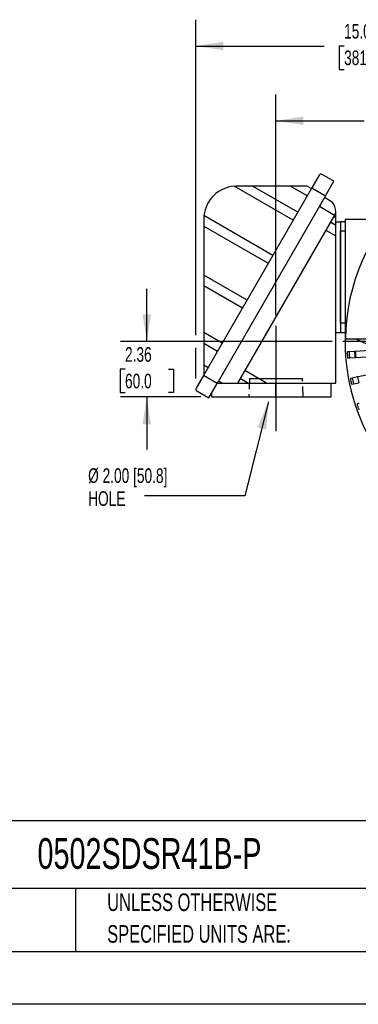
# Model space of a CAD drawing. Header units: inches. Extents: x 0 to 99, y 0 to 76.5.
# Tile 5 of 13: x 55.7 to 70.1, y 0 to 42. Entities that reach past the tile are written whole.
import ezdxf

# ---------------------------------------------------------------- set-up
doc = ezdxf.new("R2010")
doc.units = ezdxf.units.IN
doc.header["$LTSCALE"] = 9
doc.header["$MEASUREMENT"] = 0
doc.linetypes.add('CENTERX2', pattern=[0.8, 0.5, -0.1, 0.1, -0.1])
doc.linetypes.add('HIDDEN', pattern=[0.075, 0.05, -0.025])
doc.layers.add('CENTER', color=40, linetype='CENTERX2')
doc.layers.add('HIDDEN', color=102, linetype='HIDDEN')
doc.layers.add('DIMENSIONS', color=140, linetype='Continuous', lineweight=25)
doc.layers.add('TEXT', color=140, linetype='Continuous', lineweight=25)
doc.styles.add('SLDTEXTSTYLE0', font='TXT', dxfattribs={"width": 0.7})
doc.dimstyles.new('SLDDIMSTYLE2', dxfattribs={"dimtxt": 0.625, "dimasz": 1.17, "dimexe": 0, "dimexo": 0.0625, "dimgap": 0.15625, "dimtad": 0, "dimtih": 1, "dimtoh": 1, "dimrnd": 1e-09, "dimzin": 12, "dimdsep": 46, "dimtxsty": 'SLDTEXTSTYLE0', "dimsah": 1, "dimcen": 0.09, "dimadec": 0, "dimazin": 3, "dimtfac": 1, "dimtofl": 0, "dimtmove": 0, "dimatfit": 3, "dimfxl": 0, "dimfrac": 2, "dimtolj": 1, "dimtzin": 12, "dimarcsym": 0})
doc.dimstyles.new('SLDDIMSTYLE3', dxfattribs={"dimtxt": 0.625, "dimasz": 1.17, "dimexe": 0, "dimexo": 0.0625, "dimgap": 0.15625, "dimtad": 0, "dimtih": 1, "dimtoh": 1, "dimrnd": 1e-09, "dimzin": 12, "dimdsep": 46, "dimtxsty": 'SLDTEXTSTYLE0', "dimsah": 1, "dimcen": 0.09, "dimadec": 0, "dimazin": 3, "dimtfac": 1, "dimtmove": 0, "dimatfit": 0, "dimfxl": 0, "dimfrac": 2, "dimtolj": 1, "dimtzin": 12, "dimarcsym": 0})
doc.dimstyles.new('SLDDIMSTYLE4', dxfattribs={"dimtxt": 0.18, "dimasz": 1.17, "dimexe": 0, "dimexo": 0.0625, "dimgap": 0, "dimtad": 0, "dimtih": 1, "dimtoh": 1, "dimdec": 0, "dimrnd": 1e-09, "dimzin": 0, "dimdsep": 46, "dimtxsty": 'Standard', "dimsah": 1, "dimcen": 0.09, "dimadec": 0, "dimazin": 0, "dimtfac": 1.17, "dimtdec": 0, "dimtofl": 0, "dimtmove": 0, "dimatfit": 3, "dimfxl": 0, "dimfrac": 2, "dimtolj": 1, "dimtzin": 0, "dimarcsym": 0})

# ---------------------------------------------------------------- blocks, each defined once
blk = doc.blocks.new('SW_NOTE_0_2')
at = {"layer": 'TEXT', "color": 0, "linetype": 'CENTERX2', "lineweight": 18, "char_height": 0.75, "attachment_point": 1, "style": 'SLDTEXTSTYLE0'}
for s, insert in [('UNLESS OTHERWISE', (0, 0.967)), ('SPECIFIED UNITS ARE:', (0, -0.388))]:
    blk.add_mtext(s, dxfattribs=dict(at, insert=insert))
blk = doc.blocks.new('_D_13')
at = {"layer": 'DIMENSIONS'}
for p, q in [((61.078, 28.297), (61.078, 30.547)), ((68.99, 28.297), (59.953, 28.297)), ((60.149, 27.115), (59.939, 27.115)), ((59.939, 27.115), (59.939, 26.121)), ((62.007, 27.115), (62.217, 27.115)), ((62.217, 27.115), (62.217, 26.121)), ((59.939, 26.121), (60.149, 26.121)), ((62.217, 26.121), (62.007, 26.121)), ((63.385, 25.935), (59.953, 25.935)), ((61.078, 25.935), (61.078, 23.685))]:
    blk.add_line(p, q, dxfattribs=at)
for points in [[(61.078, 28.297), (61.258, 29.467), (60.898, 29.467)], [(61.078, 25.935), (60.898, 24.765), (61.258, 24.765)]]:
    blk.add_solid(points, dxfattribs=at)
at = {"layer": 'DIMENSIONS', "char_height": 0.625, "attachment_point": 1, "style": 'SLDTEXTSTYLE0'}
for s, insert in [('2.36', (60.149, 28.061)), ('60.0', (60.149, 26.927))]:
    blk.add_mtext(s, dxfattribs=dict(at, insert=insert))
blk = doc.blocks.new('_D_22')
at = {"layer": 'DIMENSIONS'}
for p, q in [((66.591, 29.423), (66.591, 38.851)), ((78.205, 37.513), (78.205, 38.851)), ((66.591, 37.726), (70.362, 37.726)), ((71.209, 37.724), (70.999, 37.724)), ((70.999, 37.724), (70.999, 36.73)), ((73.587, 37.724), (73.797, 37.724)), ((73.797, 37.724), (73.797, 36.73)), ((78.205, 37.726), (74.434, 37.726)), ((70.999, 36.73), (71.209, 36.73)), ((73.797, 36.73), (73.587, 36.73))]:
    blk.add_line(p, q, dxfattribs=at)
for points in [[(66.591, 37.726), (67.761, 37.546), (67.761, 37.906)], [(78.205, 37.726), (77.035, 37.906), (77.035, 37.546)]]:
    blk.add_solid(points, dxfattribs=at)
at = {"layer": 'DIMENSIONS', "char_height": 0.625, "attachment_point": 1, "style": 'SLDTEXTSTYLE0'}
for s, insert in [('11.61', (71.209, 38.67)), ('295.0', (71.209, 37.536))]:
    blk.add_mtext(s, dxfattribs=dict(at, insert=insert))
blk = doc.blocks.new('_D_23')
at = {"layer": 'DIMENSIONS'}
for p, q in [((63.175, 28.567), (63.175, 42.041)), ((78.205, 37.513), (78.205, 42.041)), ((63.175, 40.916), (68.654, 40.916)), ((69.501, 40.915), (69.291, 40.915)), ((69.291, 40.915), (69.291, 39.921)), ((71.879, 40.915), (72.089, 40.915)), ((72.089, 40.915), (72.089, 39.921)), ((78.205, 40.916), (72.726, 40.916)), ((69.291, 39.921), (69.501, 39.921)), ((72.089, 39.921), (71.879, 39.921)), ((63.175, 26.716), (63.175, 28.027))]:
    blk.add_line(p, q, dxfattribs=at)
for points in [[(63.175, 40.916), (64.345, 40.736), (64.345, 41.096)], [(78.205, 40.916), (77.035, 41.096), (77.035, 40.736)]]:
    blk.add_solid(points, dxfattribs=at)
at = {"layer": 'DIMENSIONS', "char_height": 0.625, "attachment_point": 1, "style": 'SLDTEXTSTYLE0'}
for s, insert in [('15.03', (69.501, 41.861)), ('381.8', (69.501, 40.727))]:
    blk.add_mtext(s, dxfattribs=dict(at, insert=insert))
blk = doc.blocks.new('SW_NOTE_0_8')
at = {"layer": 'TEXT', "color": 0, "linetype": 'CENTERX2', "lineweight": 18, "char_height": 0.625, "attachment_point": 1, "style": 'SLDTEXTSTYLE0'}
for s, insert in [('Ø 2.00 [50.8]', (-2.402, 1.176)), ('HOLE', (-2.402, 0.196))]:
    blk.add_mtext(s, dxfattribs=dict(at, insert=insert))
blk = doc.blocks.new('SW_CENTERMARKSYMBOL_1')
at = {"layer": 'CENTER', "color": 0}
for p, q in [((0, 0.2), (0, 8.765)), ((-0.2, 0), (-8.765, 0)), ((0, 0), (-0.1, 0)), ((0, 0), (0, 0.1)), ((0, 0), (0, -0.1)), ((0, 0), (0.1, 0)), ((0.2, 0), (8.765, 0)), ((0, -0.2), (0, -8.765))]:
    blk.add_line(p, q, dxfattribs=at)

msp = doc.modelspace()

# ---------------------------------------------------------------- linework, layer by layer
for p, q in [((68.441, 35.4089), (68.1247, 34.861)), ((69.0586, 35.1401), (68.5292, 35.4457)), ((64.8115, 34.9334), (64.9262, 34.938)), ((67.3277, 33.4806), (64.8115, 34.9334)), ((65.5905, 34.938), (64.9262, 34.938)), ((67.5245, 33.8214), (65.5905, 34.938)), ((67.2196, 34.938), (65.5905, 34.938)), ((67.2196, 34.938), (67.9318, 34.5268)), ((67.9282, 34.938), (67.2196, 34.938)), ((67.9282, 34.938), (68.1089, 34.8337)), ((68.7043, 34.5263), (69.0586, 35.1401)), ((68.1247, 34.861), (63.4987, 26.8485)), ((68.7043, 34.5263), (64.0783, 26.5139)), ((68.1247, 34.861), (68.7043, 34.5263)), ((68.4435, 34.0746), (69.0913, 33.7006)), ((68.9971, 34.255), (68.66, 34.4496)), ((66.461, 31.9794), (63.5177, 33.6787)), ((69.0913, 33.7006), (64.9489, 26.5257)), ((69.0618, 33.6494), (69.15, 33.5984)), ((69.0913, 33.7006), (69.15, 33.8023)), ((69.15, 33.8023), (69.15, 33.8436)), ((69.15, 33.5984), (69.15, 33.8023)), ((63.5089, 33.5207), (63.5089, 33.2294)), ((63.5089, 33.2294), (66.2642, 31.6386)), ((63.5089, 33.2294), (63.5089, 31.1392)), ((69.15, 33.2553), (68.9132, 33.3921)), ((69.15, 33.2553), (69.15, 33.5984)), ((69.15, 33.4154), (69.3469, 33.4154)), ((69.15, 32.8099), (69.15, 33.2553)), ((69.5437, 33.4154), (69.3469, 33.4154)), ((69.3469, 33.4154), (69.3469, 28.691)), ((69.5437, 33.5139), (69.5437, 28.5926)), ((71.3056, 33.5139), (69.5437, 33.5139)), ((68.7203, 33.058), (69.15, 32.8099)), ((69.15, 26.5257), (69.15, 32.8099)), ((69.3469, 29.0847), (69.3469, 33.0217)), ((69.3469, 33.0217), (69.5437, 33.0217)), ((63.5089, 31.1392), (63.5089, 30.6848)), ((65.3591, 30.0709), (63.5089, 31.1392)), ((65.1624, 29.7301), (63.5089, 30.6848)), ((63.5089, 30.6848), (63.5089, 28.6831)), ((69.5437, 29.0847), (69.3469, 29.0847)), ((64.2956, 28.2289), (63.5089, 28.6831)), ((63.5089, 28.6831), (63.5089, 28.2288)), ((69.15, 28.691), (69.3469, 28.691)), ((69.3469, 28.691), (69.5437, 28.691)), ((69.5437, 28.5926), (69.5606, 28.5926)), ((63.5089, 28.2288), (64.0989, 27.8881)), ((63.5089, 28.2288), (63.5089, 27.2882)), ((69.5564, 28.4154), (71.7102, 28.4154)), ((70.0024, 28.4154), (70.9363, 27.98)), ((69.7124, 27.8615), (69.6338, 27.8563)), ((69.9481, 27.8771), (69.7124, 27.8615)), ((69.9794, 27.8792), (69.9481, 27.8771)), ((71.0061, 27.9474), (69.9794, 27.8792)), ((69.6508, 27.6009), (69.7294, 27.6061)), ((69.7294, 27.6061), (69.9651, 27.6218)), ((69.9651, 27.6218), (69.9964, 27.6239)), ((69.9964, 27.6239), (71.0652, 27.6949)), ((63.6916, 27.1827), (63.5089, 27.2882)), ((63.5089, 27.2882), (63.5089, 26.8791)), ((66.1915, 26.5257), (65.2595, 27.0637)), ((71.157, 27.0067), (70.107, 26.795)), ((63.4987, 26.8485), (63.1851, 26.3054)), ((64.0783, 26.5139), (63.4987, 26.8485)), ((63.5144, 26.8758), (63.5089, 26.8791)), ((63.7254, 25.9026), (64.0783, 26.5139)), ((64.0851, 26.5257), (64.2745, 26.5257)), ((64.2745, 26.5257), (64.1325, 26.6077)), ((64.2745, 26.5257), (64.9489, 26.5257)), ((64.9489, 26.5257), (65.42, 26.5257)), ((65.0666, 26.7297), (65.42, 26.5257)), ((65.42, 26.5257), (66.1915, 26.5257)), ((66.1915, 26.5257), (69.15, 26.5257)), ((66.591, 25.9351), (66.591, 26.5257)), ((68.9532, 25.9351), (68.9532, 26.5257)), ((69.8447, 26.7421), (69.7675, 26.7265)), ((69.818, 26.4757), (69.8952, 26.4912)), ((70.0762, 26.7888), (69.8447, 26.7421)), ((69.8952, 26.4912), (70.1268, 26.5379)), ((70.107, 26.795), (70.0762, 26.7888)), ((63.214, 26.1979), (63.7254, 25.9026)), ((63.8351, 26.0926), (63.8351, 25.9351)), ((63.8351, 25.9351), (66.591, 25.9351)), ((66.591, 25.9351), (68.9532, 25.9351)), ((70.1238, 25.65), (70.0493, 25.6244))]:
    msp.add_line(p, q)
at = {"color": 7, "linetype": 'Continuous'}
msp.add_line((99.0009, 0.0009), (0.0009, 0.0009), dxfattribs=at)
at = {"flags": 128}
msp.add_lwpolyline([(63.5177, 33.6787), (63.5111, 33.6), (63.5089, 33.5207)], dxfattribs=at)
for centre, radius, start, end in [((78.2052, 28.2973), 8.6496, 0.7824, 179.2176), ((68.5092, 35.3696), 0.0787, 75.30235, 150), ((64.9262, 33.5207), 1.4173, 94.64083, 173.59898), ((68.5201, 33.8436), 0.6299, 360, 40.78002), ((78.2052, 28.2973), 8.6654, 178.04724, 210.28597), ((78.2052, 28.2973), 8.5827, 182.94579, 184.65421), ((78.2052, 28.2973), 8.5039, 182.93788, 184.66212), ((78.2052, 28.2973), 8.2677, 182.91324, 184.68676), ((78.2052, 28.2973), 8.2363, 182.90987, 184.69013), ((78.2052, 28.2973), 8.5827, 190.54579, 192.25421), ((78.2052, 28.2973), 8.5039, 190.53788, 192.26212), ((78.2052, 28.2973), 8.2677, 190.51324, 192.28676), ((63.2533, 26.2661), 0.0787, 150, 240), ((78.2052, 28.2973), 8.5827, 198.14579, 199.85421)]:
    msp.add_arc(centre, radius, start, end)
at = {"layer": 'CENTER'}
msp.add_line((66.591, 28.9725), (66.591, 23.6851), dxfattribs=at)
at = {"layer": 'HIDDEN'}
for p, q in [((65.4562, 26.7225), (65.4316, 25.9351)), ((67.7504, 25.9351), (67.7258, 26.7225))]:
    msp.add_line(p, q, dxfattribs=at)
at = {"layer": 'HIDDEN', "linetype": 'CENTERX2'}
msp.add_line((65.4562, 26.7225), (67.7258, 26.7225), dxfattribs=at)
at = {"layer": 'TEXT'}
for p, q in [((96.75, 7.84), (2.25, 7.84)), ((96.75, 4.95), (2.25, 4.95)), ((58.0323, 4.95), (58.0323, 2.25)), ((2.25, 2.25), (96.75, 2.25))]:
    msp.add_line(p, q, dxfattribs=at)

# ---------------------------------------------------------------- block references
at = {"layer": 'CENTER'}
msp.add_blockref('SW_CENTERMARKSYMBOL_1', (78.2052, 28.2973), dxfattribs=at)
at = {"layer": 'TEXT', "linetype": 'CENTERX2', "lineweight": 18}
for name, p in [('SW_NOTE_0_8', (60.976, 21.711)), ('SW_NOTE_0_2', (59.3886, 3.7685))]:
    msp.add_blockref(name, p, dxfattribs=at)

# ---------------------------------------------------------------- texts
at = {"layer": 'TEXT', "linetype": 'CENTERX2', "lineweight": 18, "insert": (56.4122, 7.0966), "char_height": 1.3125, "attachment_point": 1, "style": 'SLDTEXTSTYLE0'}
msp.add_mtext('0502SDSR41B-P', dxfattribs=at)

# ---------------------------------------------------------------- dimensions: what is measured, and where the dimension line sits
at = {"layer": 'DIMENSIONS'}
for base, p2, picture, middle in [((63.1746, 40.9164), (63.1746, 26.2661), '_D_23', (70.6899, 40.9164)), ((66.591, 37.7256), (66.591, 28.9725), '_D_22', (72.3981, 37.7256))]:
    dim = msp.add_linear_dim(base=base, p1=(78.2052, 37.0627), p2=p2, dimstyle='SLDDIMSTYLE2', dxfattribs=at)
    dim.commit()
    dim.dimension.update_dxf_attribs({"geometry": picture, "text_midpoint": middle, "dimtype": 160})
dim = msp.add_linear_dim(base=(61.0779, 28.2973), p1=(63.8351, 25.9351), p2=(69.4398, 28.2973), angle=90, dimstyle='SLDDIMSTYLE3', dxfattribs=at)
dim.commit()
dim.dimension.update_dxf_attribs({"geometry": '_D_13', "text_midpoint": (61.0779, 27.1162), "dimtype": 160})

# ---------------------------------------------------------------- leaders
at = {"layer": 'TEXT', "linetype": 'CENTERX2', "lineweight": 18}
msp.add_leader([(66.2762, 25.7218), (65.2569, 21.711), (60.976, 21.711)], dimstyle='SLDDIMSTYLE4', dxfattribs=at)

doc.saveas('drawing.dxf')
